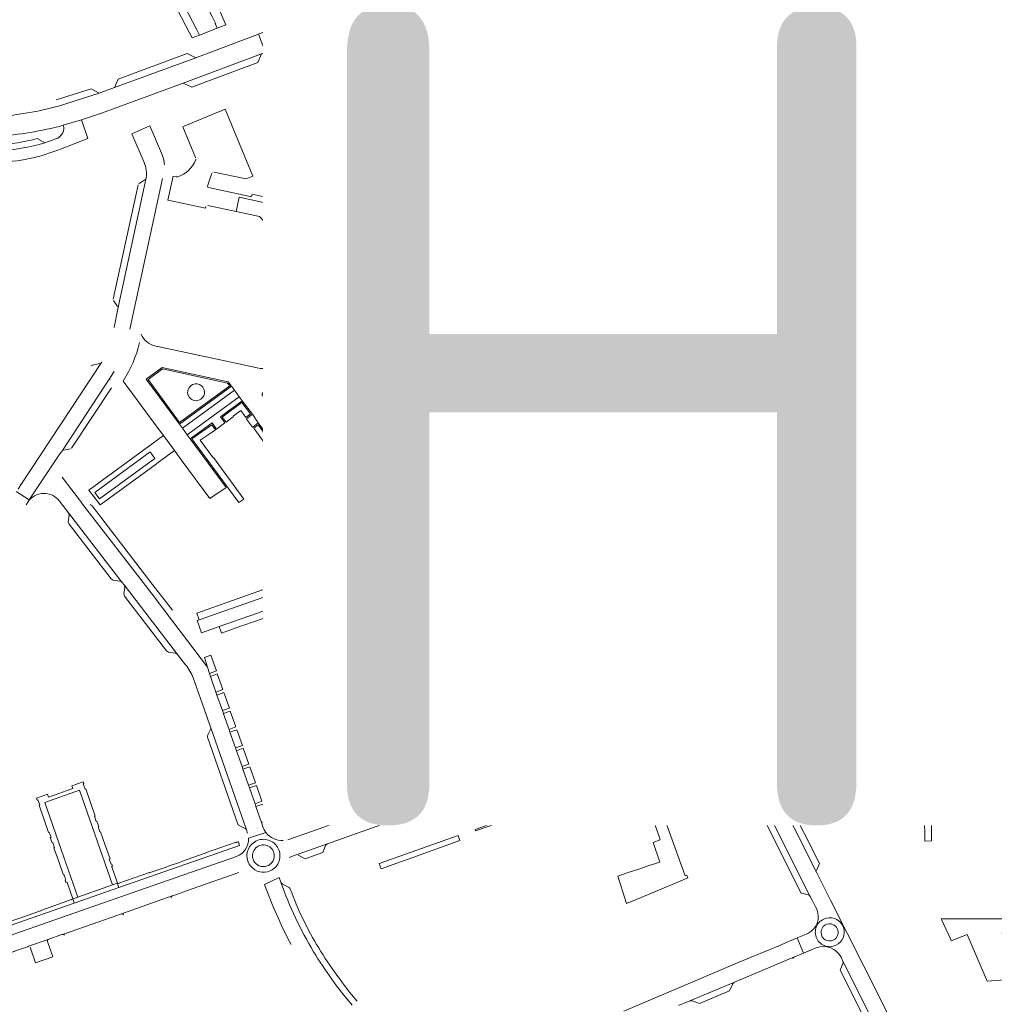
# Model space of a CAD drawing. Header units: metres. Extents: x 166325 to 190320, y 381923 to 404576.
# Tile 219 of 256: x 172874 to 173171, y 387250 to 387549. Entities that reach past the tile are written whole.
import ezdxf

# ---------------------------------------------------------------- set-up
doc = ezdxf.new("R2010")
doc.units = ezdxf.units.M
for name, color, linetype, lineweight in [('B-WE-VH-VERHARDING_ASFALT-GV', 8, 'Continuous', 18), ('B-WE-VH-VERHARDING_BETON-GV', 8, 'Continuous', 18), ('B-WE-VH-VERHARDING_BETONSTRAATSTEEN-GV', 8, 'Continuous', 18), ('B-WE-VH-VERHARDING_STRAATBAKSTEEN-GV', 8, 'Continuous', 18), ('X-XX-AL-TEKENBLAD-T50', 4, 'Continuous', 50)]:
    doc.layers.add(name, color=color, linetype=linetype, lineweight=lineweight)
doc.styles.add('NLCS-ISO-M500-T50', font='NLCS-ISO.ttf', dxfattribs={"height": 2.5})

msp = doc.modelspace()

# ---------------------------------------------------------------- linework, layer by layer
at = {"layer": 'B-WE-VH-VERHARDING_ASFALT-GV', "flags": 128}
for points in [[(173054.932, 387596.199), (173043.41, 387590.54), (173040.03, 387588.55), (173034.5, 387584.39), (173031.65, 387582.66), (173013.065, 387573.201), (173007.582, 387570.502), (172999.826, 387567.038), (172956.401, 387549.969), (172954.994, 387549.409), (172950.91, 387547.048), (172951.048, 387546.693), (172997.883, 387565.247)], [(172997.883, 387565.247), (172951.048, 387546.693), (172952.79, 387542.191), (172995.946, 387559.275)], [(172995.946, 387559.275), (172952.79, 387542.191), (172953.171, 387541.206), (172963.936, 387545.621), (173000.887, 387560.144)], [(173144.163, 387330.742), (173143.797, 387339.363), (173143.697, 387341.392), (173141.476, 387341.339), (173141.553, 387339.331), (173141.93, 387330.582)], [(173145.23, 387322.817), (173147.054, 387320.991)], [(173148.707, 387322.427), (173146.77, 387324.401)], [(173148.244, 387318.245), (173148.25, 387317.243)], [(173150.496, 387315.888), (173150.465, 387318.182), (173150.462, 387318.424)], [(173168.756, 387313.548), (173168.608, 387313.552), (173168.214, 387313.562), (173155.419, 387313.895), (173152.418, 387313.973)], [(173152.473, 387311.77), (173156.822, 387311.653), (173168.24, 387311.345), (173172.591, 387311.251)], [(173148.586, 387308.268), (173149.051, 387306.291)], [(173151.228, 387306.686), (173150.965, 387307.752), (173150.566, 387309.371), (173150.56, 387309.396)], [(173149.645, 387302.312), (173149.66, 387299.276), (173151.688, 387299.299), (173151.685, 387302.283), (173151.686, 387302.353), (173151.705, 387303.632)]]:
    msp.add_lwpolyline(points, dxfattribs=at)
msp.add_lwpolyline([(172953.8, 387492.636), (172940.833, 387495.408), (172939.911, 387491.07), (172947.012, 387489.543), (172950.993, 387485.139), (172956.619, 387471.568), (172961.697, 387473.658), (172959.032, 387480.049), (172958.19, 387482.074)], close=True, dxfattribs=at)
at = {"layer": 'B-WE-VH-VERHARDING_ASFALT-GV'}
for points in [[(173141.93, 387330.582, 0.1821583), (173145.23, 387322.817)], [(173145.057, 387326.99, -0.1082654), (173144.163, 387330.742)], [(173145.656, 387325.887, -0.0295682), (173145.057, 387326.99)], [(173146.77, 387324.401, -0.0430756), (173145.656, 387325.887)], [(173150.462, 387318.424, 0.1917104), (173148.707, 387322.427)], [(173147.054, 387320.991, -0.1938291), (173148.244, 387318.245)], [(173170.432, 387319.813, 0.1355709), (173170.289, 387315.154)], [(173170.816, 387320.795, 0.018662), (173170.432, 387319.813)], [(173148.25, 387317.243, 0.0853351), (173148.586, 387308.268)], [(173152.418, 387313.973, -0.411577), (173150.496, 387315.888)], [(173170.289, 387315.154, -0.415811), (173168.756, 387313.548)], [(173150.56, 387309.396, -0.4910202), (173152.473, 387311.77)], [(173151.705, 387303.632, 0.0600505), (173151.228, 387306.686)], [(173149.051, 387306.291, -0.050452), (173149.645, 387302.312)]]:
    msp.add_lwpolyline(points, format="xyb", dxfattribs=at)
at = {"layer": 'B-WE-VH-VERHARDING_BETON-GV'}
for points in [[(172887.162, 387517.334, -0.0520805), (172866.867, 387514.008)], [(172884.965, 387513.213, 0.3438975), (172887.334, 387516.747)]]:
    msp.add_lwpolyline(points, format="xyb", dxfattribs=at)
at = {"layer": 'B-WE-VH-VERHARDING_BETON-GV', "flags": 128}
for points in [[(172887.334, 387516.747), (172887.162, 387517.334)], [(172879.287, 387513.334), (172881.617, 387512.017), (172884.965, 387513.213)]]:
    msp.add_lwpolyline(points, dxfattribs=at)
at = {"layer": 'B-WE-VH-VERHARDING_BETONSTRAATSTEEN-GV', "flags": 128}
for points in [[(172951.048, 387546.693), (172950.91, 387547.048), (172950.302, 387546.699), (172949.456, 387546.213), (172946.653, 387545.127), (172948.819, 387539.533), (172953.171, 387541.206), (172952.79, 387542.191)], [(173112.912, 387469.764), (173112.168, 387469.443), (173115.902, 387459.312), (173120.047, 387460.867), (173116.329, 387470.926)], [(173104.171, 387463.434), (173099.716, 387461.785), (173103.135, 387452.528), (173107.657, 387454.295)], [(172888.81, 387399.298), (172889.014, 387398.535), (172888.735, 387396.556), (172888.955, 387395.823), (172901.753, 387379.122), (172902.429, 387378.761), (172904.391, 387378.474), (172905.072, 387378.097)], [(172905.704, 387377.329), (172905.931, 387376.534), (172905.673, 387374.586), (172905.852, 387373.883), (172918.634, 387357.196), (172919.289, 387356.795), (172921.275, 387356.515), (172921.957, 387356.148)], [(173033.41, 387375.713), (173024.034, 387372.25), (173028.407, 387360.405), (173037.765, 387363.89)], [(172952.623, 387375.065), (172950.602, 387374.386), (172951.912, 387370.664), (172953.927, 387371.348)], [(173077.436, 387288.076), (173077.14, 387288.907), (173076.639, 387288.7), (173062.985, 387326.693), (173059.805, 387325.61), (173062.364, 387318.54), (173068.691, 387300.623), (173069.032, 387299.658), (173066.911, 387298.808), (173068.891, 387292.885), (173065.69, 387291.815), (173062.49, 387290.744), (173059.289, 387289.674), (173056.088, 387288.603), (173058.822, 387280.307), (173061.975, 387281.623), (173065.128, 387282.939), (173068.281, 387284.255), (173071.434, 387285.571), (173074.587, 387286.887)], [(173024.827, 387324.046), (173021.628, 387322.918), (173023.304, 387318.255), (173026.508, 387319.372)]]:
    msp.add_lwpolyline(points, close=True, dxfattribs=at)
for points in [[(173103.78, 387464.46), (173104.171, 387463.434), (173107.657, 387454.295), (173112.325, 387456.119), (173111.88, 387457.294), (173106.363, 387472.152), (173106.085, 387472.835), (173102.33, 387471.438), (173094.08, 387468.53), (173068.299, 387458.751), (173057.202, 387454.541), (173058.363, 387451.367), (173098.511, 387466.72)], [(173106.363, 387472.152), (173111.88, 387457.294), (173111.956, 387457.712)], [(173112.168, 387469.443), (173110.747, 387473.301), (173110.735, 387473.334), (173106.974, 387471.918), (173106.932, 387471.918)], [(173112.157, 387457.863), (173115.902, 387459.312), (173112.168, 387469.443)], [(172886.205, 387417.211), (172876.845, 387403.218), (172876.398, 387402.55)], [(172920.872, 387365.793), (172913.933, 387374.882), (172892.779, 387402.31), (172892.72, 387402.387), (172886.82, 387410.124)], [(172886.047, 387402.869), (172886.071, 387402.838), (172888.81, 387399.298), (172905.072, 387378.097), (172905.704, 387377.329), (172921.957, 387356.148), (172924.451, 387353.013)], [(172892.779, 387402.31), (172913.933, 387374.882), (172920.872, 387365.793), (172920.638, 387366.217), (172920.629, 387366.239)], [(172920.442, 387369.665), (172914.33, 387377.557), (172896.028, 387401.366)], [(172943.663, 387300.113), (172948.947, 387301.878), (172948.45, 387302.743), (172947.989, 387303.632), (172947.622, 387304.981), (172945.906, 387309.79), (172945.639, 387310.637), (172943.927, 387315.462), (172943.64, 387316.327), (172941.952, 387321.141), (172941.679, 387321.997), (172939.976, 387326.767), (172939.666, 387327.661), (172937.99, 387332.453), (172937.705, 387333.305), (172936.016, 387338.08), (172935.993, 387338.146), (172935.688, 387339.024), (172934.009, 387343.759), (172933.701, 387344.684), (172932.046, 387349.396), (172931.704, 387350.354), (172931.119, 387352.235), (172920.872, 387365.793)], [(172926.791, 387348.985), (172927.293, 387347.552), (172930.223, 387339.264), (172931.892, 387334.545), (172932.072, 387334.035), (172942.981, 387302.675), (172943.353, 387301.66)], [(173088.71, 387347.371), (173086.663, 387346.881), (173086.443, 387346.828)], [(172932.072, 387334.035), (172932.107, 387333.643), (172932.004, 387333.271), (172931.225, 387331.679), (172931.134, 387331.273), (172931.167, 387330.918), (172940.407, 387304.462), (172940.441, 387304.364)], [(172940.765, 387303.977), (172940.942, 387303.889), (172942.773, 387302.983), (172942.981, 387302.675), (172932.072, 387334.035)], [(172943.432, 387293.149), (172943.862, 387292.263)], [(172956.005, 387285.179), (172953.998, 387286.178)], [(173193.774, 387248.523), (173193.749, 387248.65), (173193.725, 387248.777), (173192.839, 387253.872), (173192.573, 387255.401), (173192.204, 387257.521), (173189.416, 387273.265), (173193.992, 387274.075), (173193.72, 387275.59), (173189.005, 387275.589), (173160.586, 387275.581), (173154.671, 387275.58), (173154.859, 387275.163), (173156.051, 387272.516), (173157.523, 387269.249), (173157.659, 387268.917), (173162.598, 387270.853), (173168.675, 387256.613), (173173.98, 387257.02), (173175.91, 387257.02), (173173.169, 387271.32)], [(173109.923, 387264.017), (173097.465, 387258.707)], [(173091.714, 387256.305), (173078.069, 387250.559)], [(173078.826, 387250.598), (173081.051, 387249.765), (173090.158, 387253.623), (173091.152, 387255.755)]]:
    msp.add_lwpolyline(points, dxfattribs=at)
at = {"layer": 'B-WE-VH-VERHARDING_BETONSTRAATSTEEN-GV'}
for points in [[(173106.932, 387471.918, -0.417867), (173106.363, 387472.152)], [(172876.398, 387402.55, -0.5125083), (172886.047, 387402.869)], [(172896.028, 387401.366, 0.1556668), (172895.348, 387401.767)], [(172924.451, 387353.013, -0.0725056), (172926.791, 387348.985)], [(173086.443, 387346.828, 0.1748222), (173082.257, 387343.988)], [(173094.363, 387346.509, 0.1454935), (173088.71, 387347.371)], [(173082.257, 387343.988, 0.4370229), (173084.367, 387339.017)], [(173083.845, 387343.419, -0.0827523), (173086.398, 387345.017)], [(173093.556, 387344.959, -0.3696211), (173094.85, 387341.66)], [(173089.509, 387339.438, -0.1841438), (173084.249, 387341.22)], [(173094.85, 387341.66, -0.2413501), (173089.509, 387339.438)], [(173090.74, 387337.821, 0.2091229), (173096.287, 387340.652)], [(172940.441, 387304.364, 0.1514654), (172940.765, 387303.977)], [(172945.178, 387293.361, -1.0996718), (172951.379, 387295.649)], [(172951.379, 387295.649, -0.9060044), (172945.178, 387293.361)], [(172949.459, 387289.936, 0.4172164), (172953.028, 387296.103)], [(172943.862, 387292.263, 0.3364383), (172949.459, 387289.936)], [(172953.998, 387286.178, -0.1470392), (172953.482, 387286.727)], [(172953.482, 387286.727, 0.0514548), (172963.475, 387265.561)], [(172956.346, 387284.717, 0.1722953), (172956.005, 387285.179)], [(172965.022, 387266.705, -0.0489624), (172956.346, 387284.717)], [(173122.56, 387267.517, 0.9009379), (173119.733, 387275.803)], [(173118.151, 387270.738, -0.2593423), (173118.713, 387273.206)], [(172963.475, 387265.561, 0.0404899), (172975.161, 387249.331)], [(172976.694, 387250.474, -0.03626), (172965.022, 387266.705)], [(173109.422, 387263.514, -0.1733787), (173109.923, 387264.017)], [(173091.152, 387255.755, -0.1680049), (173091.714, 387256.305)], [(173078.069, 387250.559, -0.173195), (173078.826, 387250.598)]]:
    msp.add_lwpolyline(points, format="xyb", dxfattribs=at)
at = {"layer": 'B-WE-VH-VERHARDING_STRAATBAKSTEEN-GV', "flags": 128}
for points in [[(172882.817, 387646.384), (172932.551, 387550.502), (172933.61, 387548.46), (172933.44, 387548.37), (172934.115, 387546.936), (172936.767, 387547.96), (172935.117, 387551.722), (172926.218, 387570.875), (172923.762, 387575.263), (172922.186, 387578.08), (172918.467, 387584.724), (172917.325, 387586.764), (172916.594, 387588.163), (172891.154, 387636.836), (172891.403, 387636.937), (172884.912, 387649.761), (172884.513, 387649.51), (172882.5, 387653.552), (172880.079, 387659.742)], [(172887.411, 387624.362), (172895.44, 387608.92), (172927.859, 387546.36), (172928.652, 387544.785), (172934.115, 387546.936), (172933.44, 387548.37), (172933.61, 387548.46), (172932.551, 387550.502), (172882.817, 387646.384)], [(172891.299, 387611.643), (172891.79, 387610.62), (172908.09, 387579.27), (172910.219, 387575.189), (172918.247, 387559.798), (172925.797, 387545.324), (172926.462, 387543.993), (172928.652, 387544.785), (172927.859, 387546.36), (172895.44, 387608.92)], [(173109.072, 387530.686), (173107.488, 387535.48), (173106.807, 387537.543), (173099.67, 387572.02), (173098.27, 387579.81), (173093.05, 387580.99), (173096.07, 387565.299), (173098.123, 387554.634), (173099.971, 387545.036)], [(173034.157, 387495.68), (173032.479, 387500.438), (173019.532, 387537.089), (173012.306, 387557.449), (173007.599, 387555.848), (173030.175, 387492.132), (173035.013, 387478.804), (173036.873, 387477.977)], [(172887.162, 387517.334), (172892.712, 387519.014), (172898.837, 387521.013), (172923.703, 387530.143), (172947.634, 387539.1), (172948.819, 387539.533), (172946.653, 387545.127), (172927.558, 387537.91), (172902.798, 387528.853), (172898.161, 387527.154), (172885.702, 387523.14)], [(173099.464, 387541.083), (173095.824, 387533.911), (173096.889, 387527.737), (173097.402, 387527.512), (173107.923, 387522.862), (173110.808, 387521.587), (173128.073, 387513.958), (173129.124, 387513.493), (173132.033, 387512.207), (173154.36, 387502.34)], [(173019.532, 387537.089), (173032.479, 387500.438)], [(173032.545, 387501.218), (173033.658, 387503.116), (173022.113, 387535.746), (173020.06, 387536.53)], [(173124.924, 387528.466), (173113.021, 387533.847), (173111.797, 387530.634)], [(173140.208, 387516.273), (173140.15, 387516.142), (173133.832, 387518.899), (173133.957, 387519.175), (173110.411, 387529.702)], [(173110.411, 387529.702), (173133.957, 387519.175), (173135.913, 387523.498), (173135.444, 387523.71), (173124.924, 387528.466)], [(172898.161, 387527.154), (172895.679, 387528.423), (172885.085, 387525.033)], [(172885.702, 387523.14), (172898.161, 387527.154)], [(172936.521, 387522.188), (172923.568, 387516.873), (172923.575, 387516.856), (172927.496, 387507.505), (172927.533, 387507.417)], [(172933.081, 387503.089), (172942.946, 387500.978), (172944.924, 387501.796), (172936.521, 387522.188)], [(172894.694, 387513.335), (172892.712, 387519.014), (172887.162, 387517.334), (172887.334, 387516.747)], [(172913.56, 387517.117), (172908.086, 387514.714), (172911.866, 387505.985)], [(172917.383, 387508.133), (172913.56, 387517.117)], [(173161.447, 387506.807), (173156.724, 387508.479), (173152.804, 387510.291), (173140.208, 387516.273)], [(173211.19, 387514.93), (173202.524, 387514.151), (173165.329, 387511.548)], [(172881.617, 387512.017), (172879.287, 387513.334)], [(172884.965, 387513.213), (172881.617, 387512.017)], [(172886.37, 387510.092), (172894.694, 387513.335)], [(173162.999, 387509.796), (173161.999, 387507.062), (173160.697, 387493.492), (173172.19, 387401.15), (173177.012, 387401.725), (173174.728, 387420.217), (173166.101, 387488.759)], [(173160.697, 387493.492), (173161.999, 387507.062)], [(172921.638, 387501.617), (172920.65, 387501.807), (172919.04, 387494.541), (172919.16, 387494.519), (172930.545, 387492.048), (172930.664, 387492.614)], [(172931.125, 387498.825), (172932.381, 387502.427), (172932.549, 387502.807)], [(172909.98, 387499.166), (172902.439, 387464.35)], [(172912.458, 387501.308), (172903.866, 387461.405), (172902.7, 387455.765)], [(172903.866, 387461.405), (172912.458, 387501.308)], [(172907.483, 387455.198), (172917.407, 387501.158)], [(172912.028, 387500.683), (172910.198, 387499.485)], [(173157.685, 387499.948), (173159.31, 387497.97), (173160.22, 387496.129)], [(173167.331, 387496.33), (173169.119, 387500.041)], [(172931.205, 387492.941), (172939.911, 387491.07), (172940.833, 387495.408), (172953.8, 387492.636), (172953.012, 387494.509), (172944.732, 387496.296), (172944.674, 387495.972)], [(172944.177, 387495.627), (172931.459, 387498.34)], [(173034.157, 387495.68), (173045.691, 387463.937)], [(173037.593, 387476.073), (173036.65, 387474.247), (173042.543, 387458.161), (173044.819, 387454.157), (173049.732, 387455.936), (173047.248, 387459.626), (173045.691, 387463.937), (173034.157, 387495.68)], [(173037.41, 387477.425), (173037.623, 387476.848)], [(172902.507, 387463.964), (172903.727, 387462.15)], [(172946.281, 387443.404), (172942.107, 387444.328), (172915.965, 387449.936), (172915.888, 387449.953), (172915.037, 387450.147)], [(172898.899, 387445.23), (172898.802, 387445.083), (172874.097, 387407.473), (172873.998, 387407.322), (172873.419, 387406.497)], [(172874.097, 387407.473), (172898.802, 387445.083)], [(172898.297, 387444.762), (172896.089, 387444.271)], [(172872.905, 387405.807), (172876.845, 387403.218), (172886.205, 387417.211), (172886.735, 387417.986), (172901.565, 387440.565), (172902.734, 387442.345)], [(172905.456, 387439.424), (172908.387, 387435.398), (172914.91, 387426.613), (172917.698, 387422.81), (172921.072, 387418.206), (172923.442, 387414.973), (172931.841, 387403.684), (172936.853, 387406.935), (172925.881, 387421.839), (172924.971, 387423.07), (172923.485, 387425.06), (172922.603, 387426.265), (172912.493, 387439.964), (172917.368, 387443.518), (172937.481, 387439.197), (172938.475, 387437.823)], [(172947.944, 387435.857), (172951.714, 387438.461), (172952.636, 387439.035), (172949.671, 387443.593)], [(173061.898, 387410.246), (173050.351, 387441.777)], [(173055.042, 387443.559), (173066.674, 387411.819)], [(173057.754, 387441.855), (173057.625, 387442.211), (173055.58, 387442.997)], [(173066.7, 387412.486), (173067.683, 387414.367), (173067.793, 387414.578), (173057.754, 387441.855)], [(172901.565, 387440.565), (172886.735, 387417.986)], [(173050.268, 387440.981), (173049.252, 387439.05), (173057.563, 387416.281), (173059.329, 387411.444), (173061.601, 387410.556)], [(172889.725, 387418.958), (172901.851, 387437.297)], [(172938.475, 387437.823), (172939.371, 387436.594), (172940.809, 387434.584), (172941.719, 387433.419), (172944.826, 387429.333), (172946.61, 387426.686), (172950.83, 387420.912), (172952.583, 387418.616), (172956.495, 387413.253), (172961.355, 387416.748), (172960.483, 387417.998), (172949.496, 387432.898), (172949.472, 387432.931), (172947.822, 387435.243)], [(172887.389, 387418.38), (172889.399, 387418.738)], [(172875.892, 387401.721), (172876.398, 387402.55), (172876.845, 387403.218), (172872.905, 387405.807)], [(173071.091, 387399.769), (173070.107, 387402.451), (173065.431, 387400.719), (173065.624, 387400.201), (173083.906, 387350.73)], [(173083.906, 387350.73), (173065.624, 387400.201)], [(173071.091, 387399.769), (173087.223, 387356.262), (173088.509, 387352.732)], [(173065.566, 387399.425), (173064.462, 387397.481), (173067.057, 387390.483), (173081.328, 387352.005), (173083.466, 387351.237)], [(173073.729, 387398.484), (173071.602, 387399.262)], [(173088.604, 387353.454), (173089.662, 387355.429), (173088.982, 387357.324), (173073.729, 387398.484)], [(172980.592, 387382.705), (172980.474, 387383.057), (172979.942, 387384.64), (172979.121, 387384.328), (172967.952, 387380.413), (172963.62, 387378.937), (172952.891, 387375.155), (172952.623, 387375.065), (172953.927, 387371.348), (172954.209, 387371.438), (172959.79, 387373.442), (172970.923, 387377.341), (172972.731, 387377.966), (172972.755, 387377.987)], [(173115.323, 387385.958), (173109.742, 387383.857), (173109.954, 387383.279), (173111.755, 387378.377), (173112.719, 387375.763), (173113.683, 387373.151), (173114.131, 387371.936), (173117.431, 387363.059), (173118.598, 387360.003), (173118.821, 387352.379), (173123.113, 387352.412), (173122.935, 387358.074)], [(173121.945, 387363.955), (173116.191, 387385.262)], [(173123.21, 387379.237), (173121.346, 387386.167), (173116.82, 387384.937)], [(172979.029, 387374.928), (172979.543, 387373.445), (172983.868, 387361.133), (172987.694, 387362.543), (172986.286, 387366.571), (172980.592, 387382.705)], [(173122.635, 387365.171), (173126.767, 387366.249), (173126.366, 387367.924), (173126.056, 387368.88), (173125.18, 387371.915), (173123.21, 387379.237)], [(172994.39, 387337.312), (172993.579, 387339.467), (172993.425, 387346.337), (172993.125, 387347.126), (172992.453, 387349.013), (172990.731, 387353.824), (172990.102, 387355.687), (172988.408, 387360.5), (172988.229, 387361.013), (172987.694, 387362.543), (172983.868, 387361.133), (172989.328, 387345.59), (172989.406, 387345.355), (172989.593, 387338.768), (172996.462, 387319.363)], [(173097.956, 387341.68), (173097.858, 387348.823), (173094.484, 387348.777)], [(173139.753, 387349.414), (173138.783, 387349.409), (173134.966, 387349.334), (173124.347, 387349.165), (173117.78, 387349.092), (173117.54, 387349.088), (173103.294, 387348.899), (173097.858, 387348.823), (173097.956, 387341.68)], [(173103.294, 387348.899), (173117.54, 387349.088)], [(173106.94, 387350.957), (173105.676, 387350.939), (173103.995, 387349.213)], [(173105.932, 387343.494), (173110.126, 387343.481), (173139.783, 387343.92), (173139.753, 387349.414)], [(173116.823, 387349.356), (173115.22, 387351.074), (173106.94, 387350.957)], [(173171.584, 387349.846), (173169.871, 387349.833), (173169.919, 387344.333), (173171.612, 387344.362), (173187.293, 387344.544), (173188.985, 387344.557), (173188.96, 387350.074)], [(173089.083, 387345.718), (173088.899, 387345.67), (173086.398, 387345.017)], [(173081.351, 387343.979), (173079.757, 387343.417), (173081.088, 387338.604)], [(172996.685, 387318.426), (173000.482, 387319.778), (173000.261, 387320.359), (172994.39, 387337.312)], [(173080.138, 387338.264), (173028.857, 387320.21)], [(173087.861, 387335.949), (173088.824, 387333.946), (173114.757, 387282.382), (173115.405, 387281.1), (173116.223, 387279.482), (173116.721, 387278.496)], [(173114.757, 387282.382), (173088.824, 387333.946)], [(173088.86, 387333.273), (173087.994, 387331.154), (173112.01, 387283.421), (173112.212, 387283.368), (173114.15, 387282.857)], [(173152.492, 387205.11), (173155.989, 387197.69), (173158.132, 387192.864), (173170.087, 387162.993), (173174.734, 387164.818), (173164.591, 387190.145), (173161.982, 387196.7), (173155.277, 387210.905), (173151.47, 387219.058), (173139.606, 387244.084), (173136.108, 387251.132), (173120.921, 387281.242), (173116.707, 387289.604), (173096.134, 387330.485), (173095.311, 387332.303)], [(173096.134, 387330.485), (173116.707, 387289.604)], [(173116.681, 387290.311), (173117.537, 387292.447), (173098.91, 387329.448), (173096.764, 387329.987)], [(172956.004, 387294.292), (172958.155, 387295.056), (172967.697, 387298.446), (172981.064, 387303.213), (172986.431, 387305.127), (172986.593, 387305.185), (173002.031, 387310.73), (173007.746, 387312.728), (173023.139, 387318.197), (173023.304, 387318.255), (173021.628, 387322.918), (173006.987, 387317.755)], [(173000.662, 387320.499), (173000.261, 387320.359), (173000.482, 387319.778), (172996.685, 387318.426)], [(173023.139, 387318.197), (173007.746, 387312.728)], [(173008.307, 387312.454), (173009.992, 387307.727), (173024.508, 387312.862), (173022.852, 387317.565)], [(172993.406, 387312.987), (172955.634, 387299.629)], [(173002.031, 387310.73), (172986.593, 387305.185)], [(172948.947, 387301.878), (172943.663, 387300.113)], [(172967.697, 387298.446), (172958.155, 387295.056)], [(172958.77, 387295.019), (172960.916, 387293.878), (172966.236, 387295.76), (172967.104, 387297.923)], [(172939.992, 387294.624), (172905.524, 387282.586), (172892.731, 387278.155), (172832.369, 387257.053), (172838.238, 387253.73), (172850.449, 387257.925), (172856.154, 387259.979), (172860.953, 387261.706), (172861.252, 387261.814), (172872.215, 387265.659), (172872.392, 387265.721), (172876.275, 387267.093), (172876.648, 387267.225), (172882.643, 387269.302), (172882.793, 387269.356), (172886.78, 387270.788), (172886.984, 387270.861), (172898.048, 387274.712), (172904.968, 387277.143), (172920.4, 387282.593), (172920.539, 387282.641), (172926.123, 387284.586), (172940.708, 387289.666)], [(172953.482, 387286.727), (172952.963, 387288.223), (172948.534, 387286.085)], [(172948.534, 387286.085), (172952.963, 387288.223)], [(172920.4, 387282.593), (172904.968, 387277.143)], [(173120.921, 387281.242), (173136.108, 387251.132)], [(172898.048, 387274.712), (172886.984, 387270.861)], [(173114.024, 387271.098), (173112.797, 387270.587), (173110.786, 387269.749), (173112.724, 387265.167), (173115.375, 387266.256), (173116.709, 387266.804)], [(172882.643, 387269.302), (172876.648, 387267.225)], [(172877.096, 387266.981), (172878.788, 387262.174), (172884.07, 387263.981), (172882.383, 387268.718)], [(173074.633, 387249.137), (173078.069, 387250.559), (173091.714, 387256.305), (173097.465, 387258.707), (173109.923, 387264.017), (173112.724, 387265.167), (173110.786, 387269.749), (173105.169, 387267.409), (173102.199, 387266.173), (173099.485, 387265.028), (173097.924, 387264.369), (173091.905, 387261.829), (173057.916, 387247.483)], [(173124.723, 387261.939), (173123.87, 387259.9), (173134.277, 387239.108), (173142.026, 387222.595), (173144.156, 387222.04)], [(173124.132, 387263.875), (173124.697, 387262.722), (173136.062, 387240.014), (173144.756, 387221.533), (173145.634, 387219.626)], [(173144.756, 387221.533), (173136.062, 387240.014), (173124.697, 387262.722)]]:
    msp.add_lwpolyline(points, dxfattribs=at)
for points in [[(173000.887, 387560.144), (172963.936, 387545.621), (172964.728, 387543.762), (173001.478, 387558.413)], [(172927.558, 387537.91), (172924.977, 387539.153), (172903.973, 387531.399), (172902.798, 387528.853)], [(172947.634, 387539.1), (172923.703, 387530.143), (172926.394, 387528.957), (172946.463, 387536.478)], [(173142.659, 387520.448), (173142.157, 387520.675), (173140.208, 387516.273), (173152.804, 387510.291), (173154.504, 387515.094), (173153.676, 387515.468)], [(173068.299, 387458.751), (173068.25, 387458.892), (173067.385, 387459.757), (173056.753, 387455.769), (173057.202, 387454.541)], [(173049.732, 387455.936), (173044.819, 387454.157), (173045.661, 387452.675), (173046.066, 387451.759), (173049.639, 387443.671), (173050.231, 387442.096), (173055.005, 387443.66), (173054.342, 387445.443), (173054.066, 387446.06), (173050.73, 387453.509), (173050.362, 387454.331), (173049.847, 387455.765)], [(172937.891, 387437.918), (172937.234, 387438.802), (172917.448, 387443.086), (172913.025, 387439.867), (172922.639, 387426.791)], [(173055.042, 387443.559), (173055.005, 387443.66), (173050.231, 387442.096), (173050.351, 387441.777), (173061.898, 387410.246), (173062.942, 387407.432), (173067.665, 387409.098), (173066.674, 387411.819)], [(172939.371, 387436.594), (172938.475, 387437.823), (172922.603, 387426.265), (172923.485, 387425.06)], [(172940.809, 387434.584), (172939.371, 387436.594), (172923.485, 387425.06), (172924.971, 387423.07)], [(172941.719, 387433.419), (172940.809, 387434.584), (172924.971, 387423.07), (172925.881, 387421.839), (172932.52, 387426.664), (172933.871, 387424.798), (172936.461, 387426.69), (172935.112, 387428.557)], [(172941.339, 387430.401), (172942.864, 387428.314), (172944.252, 387429.415), (172941.641, 387432.829), (172935.651, 387428.43), (172936.787, 387426.928), (172939.052, 387428.582), (172938.981, 387428.679)], [(172944.826, 387429.333), (172943.106, 387427.983), (172943.162, 387427.906), (172943.065, 387427.835), (172944.834, 387425.412), (172944.931, 387425.483), (172944.99, 387425.402), (172946.61, 387426.686)], [(172931.309, 387423.076), (172931.38, 387422.979), (172933.552, 387424.565), (172932.442, 387426.117), (172926.412, 387421.761), (172940.713, 387402.409), (172942.163, 387403.468), (172932.923, 387416.119), (172932.826, 387416.048), (172928.951, 387421.354)], [(172945.203, 387425.11), (172948.955, 387419.974), (172950.291, 387420.937), (172946.537, 387426.097)], [(172917.698, 387422.81), (172912.032, 387418.617), (172896.529, 387407.329), (172894.96, 387406.191), (172898.422, 387401.691), (172900.532, 387403.181), (172915.194, 387413.919), (172916.544, 387414.904), (172917.328, 387415.476), (172921.072, 387418.206)], [(172950.83, 387420.912), (172949.174, 387419.674), (172950.852, 387417.377), (172952.583, 387418.616)], [(173076.215, 387422.697), (173073.583, 387421.751), (173076.508, 387413.72), (173079.113, 387414.7)], [(172913.645, 387417.822), (172896.772, 387405.503), (172898.213, 387403.544), (172915.099, 387415.866)], [(172915.099, 387415.866), (172898.213, 387403.544), (172896.772, 387405.503), (172913.645, 387417.822)], [(172951.083, 387417.059), (172956.668, 387409.413), (172957.962, 387410.586), (172952.492, 387418.061)], [(173068.198, 387407.633), (173067.665, 387409.098), (173062.942, 387407.432), (173063.498, 387405.932), (173064.882, 387402.202), (173065.431, 387400.719), (173070.107, 387402.451), (173069.569, 387403.918)], [(173050.299, 387404.97), (173048.048, 387404.156), (173051.442, 387394.533), (173053.716, 387395.377)], [(172979.121, 387384.328), (172978.386, 387386.461), (172967.297, 387382.556), (172967.952, 387380.413)], [(172980.592, 387382.705), (172986.286, 387366.571), (172988.405, 387367.305), (172982.683, 387383.48)], [(172963.62, 387378.937), (172962.906, 387380.969), (172952.157, 387377.202), (172952.891, 387375.155)], [(172950.311, 387374.288), (172949.579, 387376.422), (172927.882, 387368.745), (172928.628, 387366.658)], [(172965.348, 387373.028), (172970.3, 387374.759), (172971.71, 387375.204), (172970.923, 387377.341), (172959.79, 387373.442), (172954.209, 387371.438), (172954.91, 387369.426), (172955.707, 387369.7), (172963.433, 387372.359)], [(172950.602, 387374.386), (172950.311, 387374.288), (172928.628, 387366.658), (172928.01, 387366.447), (172929.273, 387362.757), (172934.674, 387364.626), (172946.033, 387368.601), (172951.635, 387370.589), (172951.912, 387370.664)], [(172979.543, 387373.445), (172977.5, 387372.75), (172987.246, 387344.839), (172989.328, 387345.59), (172983.868, 387361.133)], [(172951.03, 387368.09), (172952.34, 387368.541), (172951.635, 387370.589), (172946.033, 387368.601), (172934.674, 387364.626), (172935.361, 387362.65), (172941.544, 387364.821), (172942.164, 387365.039)], [(172988.408, 387360.5), (172990.102, 387355.687), (172992.165, 387356.464), (172990.478, 387361.255)], [(172932.122, 387355.914), (172930.256, 387355.152), (172931.119, 387352.235), (172931.704, 387350.354), (172933.866, 387351.093)], [(172990.731, 387353.824), (172992.453, 387349.013), (172994.573, 387349.745), (172992.795, 387354.597)], [(172932.046, 387349.396), (172933.701, 387344.684), (172935.834, 387345.422), (172934.097, 387350.217)], [(173145.103, 387349.493), (173143.432, 387349.483), (173141.411, 387349.431), (173139.753, 387349.414), (173139.783, 387343.92), (173141.467, 387343.952), (173143.473, 387343.98), (173145.155, 387344.008)], [(173169.871, 387349.833), (173157.731, 387349.665), (173145.827, 387349.497), (173145.103, 387349.493), (173145.155, 387344.008), (173169.919, 387344.333)], [(172993.125, 387347.126), (172993.425, 387346.337), (172994.922, 387342.392), (172996.857, 387342.989), (172995.215, 387347.857)], [(172934.009, 387343.759), (172935.688, 387339.024), (172937.842, 387339.742), (172936.086, 387344.568)], [(173080.138, 387338.264), (173081.088, 387338.604), (173079.757, 387343.417), (173024.827, 387324.046), (173026.508, 387319.372), (173028.85, 387320.189), (173028.857, 387320.21)], [(172935.993, 387338.146), (172936.016, 387338.08), (172937.705, 387333.305), (172939.815, 387334.067), (172938.076, 387338.882)], [(172994.39, 387337.312), (173000.261, 387320.359), (173000.662, 387320.499), (173002.342, 387321.084), (172996.376, 387338.079)], [(172937.99, 387332.453), (172939.666, 387327.661), (172941.788, 387328.383), (172940.07, 387333.205)], [(172939.976, 387326.767), (172941.679, 387321.997), (172943.775, 387322.717), (172942.042, 387327.547)], [(172941.952, 387321.141), (172943.64, 387316.327), (172945.738, 387317.055), (172944.042, 387321.873)], [(172892.106, 387314.735), (172902.15, 387285.895), (172903.677, 387286.422), (172901.95, 387291.4), (172901.899, 387291.546), (172902.202, 387291.651), (172901.989, 387292.265), (172901.781, 387292.193), (172901.23, 387293.78), (172901.438, 387293.852), (172900.003, 387297.99), (172898.568, 387302.129), (172898.36, 387302.056), (172897.809, 387303.644), (172898.017, 387303.716), (172897.742, 387304.509), (172897.467, 387305.303), (172897.259, 387305.231), (172896.708, 387306.818), (172896.916, 387306.89), (172895.479, 387311.033), (172894.042, 387315.176), (172893.825, 387315.101), (172893.23, 387316.685), (172893.437, 387316.757), (172893.243, 387317.314), (172889.854, 387316.129), (172890.151, 387315.279), (172888.084, 387314.556), (172884.761, 387313.394), (172882.703, 387312.674), (172882.408, 387313.518), (172879.069, 387312.353), (172879.267, 387311.787), (172879.474, 387311.859), (172880.028, 387310.273), (172879.82, 387310.2), (172881.264, 387306.06), (172882.709, 387301.92), (172882.917, 387301.992), (172883.47, 387300.406), (172883.262, 387300.334), (172883.536, 387299.55), (172883.809, 387298.766), (172884.017, 387298.839), (172884.57, 387297.252), (172884.362, 387297.18), (172885.807, 387293.04), (172887.251, 387288.899), (172887.459, 387288.972), (172888.012, 387287.386), (172887.805, 387287.313), (172888.019, 387286.699), (172888.321, 387286.805), (172888.384, 387286.624), (172890.104, 387281.693), (172891.601, 387282.22), (172887.358, 387294.384), (172881.553, 387311.027)], [(172943.927, 387315.462), (172945.639, 387310.637), (172947.727, 387311.384), (172946.015, 387316.22)], [(172945.906, 387309.79), (172947.622, 387304.981), (172949.673, 387305.708), (172947.973, 387310.539)], [(173022.087, 387305.68), (173026.891, 387307.393), (173032.073, 387309.241), (173031.936, 387309.627), (173012.669, 387302.794), (173012.818, 387302.375), (173017.284, 387303.967)], [(173003.271, 387297.708), (173008.04, 387299.409), (173007.486, 387300.948), (172983.453, 387292.433), (172984.023, 387290.842), (172988.86, 387292.568), (172993.663, 387294.281), (172998.467, 387295.995)], [(172940.535, 387299.069), (172940.331, 387298.998), (172939.935, 387298.859), (172939.898, 387298.963), (172930.514, 387295.685), (172930.55, 387295.581), (172930.154, 387295.443), (172923.523, 387293.127), (172922.56, 387292.79), (172919.474, 387291.713), (172918.511, 387291.375), (172913.935, 387289.776), (172913.539, 387289.637), (172913.502, 387289.741), (172904.12, 387286.455), (172904.156, 387286.351), (172903.75, 387286.209), (172904.126, 387285.133), (172940.917, 387297.975)], [(172904.126, 387285.133), (172903.75, 387286.209), (172903.677, 387286.422), (172902.15, 387285.895), (172891.601, 387282.22), (172890.104, 387281.693), (172890.182, 387281.47), (172890.557, 387280.396)], [(172890.557, 387280.396), (172890.182, 387281.47), (172889.776, 387281.329), (172889.74, 387281.433), (172880.367, 387278.161), (172880.404, 387278.058), (172879.998, 387277.916), (172873.626, 387275.693), (172872.128, 387275.209), (172867.091, 387273.444), (172862.336, 387271.778), (172862.054, 387271.679), (172857.645, 387270.135), (172857.017, 387269.915), (172852.912, 387268.477), (172848.165, 387266.813), (172843.455, 387265.164), (172838.7, 387263.55), (172831.833, 387261.092), (172832.223, 387260.035)]]:
    msp.add_lwpolyline(points, close=True, dxfattribs=at)
at = {"layer": 'B-WE-VH-VERHARDING_STRAATBAKSTEEN-GV'}
for points in [[(173110.411, 387529.702, -0.3173632), (173109.072, 387530.686)], [(173111.797, 387530.634, -0.3168348), (173110.411, 387529.702)], [(172865.487, 387519.927, 0.0544671), (172885.702, 387523.14)], [(172879.287, 387513.334, -0.0588808), (172867.179, 387511.399)], [(172881.617, 387512.017, -0.0614135), (172867.256, 387509.486)], [(172866.888, 387505.998, 0.0895074), (172886.37, 387510.092)], [(172918.009, 387505.322, 0.0773123), (172917.383, 387508.133)], [(172911.866, 387505.985, -0.1324154), (172912.458, 387501.308)], [(172927.53, 387506.654, -0.2034298), (172922.083, 387501.624)], [(172927.608, 387507.054, -0.1049108), (172927.53, 387506.654)], [(172922.083, 387501.624, -0.1727105), (172921.638, 387501.617)], [(173154.36, 387502.34, -0.0516965), (173156.675, 387500.764)], [(173169.119, 387500.041, -0.0576405), (173170.481, 387502.743)], [(172912.458, 387501.308, -0.1961916), (172912.028, 387500.683)], [(172931.459, 387498.34, -0.3887685), (172931.125, 387498.825)], [(173032.479, 387500.438, -0.2038047), (173032.545, 387501.218)], [(172944.674, 387495.972, -0.4452529), (172944.177, 387495.627)], [(172915.037, 387450.147, -0.2363468), (172910.962, 387453.654)], [(172910.445, 387451.114, -0.0845155), (172905.456, 387439.424)], [(172896.089, 387444.271, 0.1675916), (172895.761, 387444.044)], [(172949.671, 387443.593, -0.1430836), (172946.281, 387443.404)], [(173050.351, 387441.777, -0.1663336), (173050.268, 387440.981)], [(173055.58, 387442.997, -0.2057415), (173055.042, 387443.559)], [(172901.421, 387439.804, -0.1932551), (172901.565, 387440.565)], [(172926.117, 387438.042, -1.0122209), (172929.139, 387433.901)], [(172929.139, 387433.901, -0.9889869), (172926.117, 387438.042)], [(172947.822, 387435.243, -0.3723649), (172947.944, 387435.857)], [(173066.674, 387411.819, -0.1889427), (173066.7, 387412.486)], [(173061.601, 387410.556, -0.146868), (173061.898, 387410.246)], [(172874.16, 387408.048, -0.1842805), (172874.097, 387407.473)], [(173065.624, 387400.201, -0.1638393), (173065.566, 387399.425)], [(173071.602, 387399.262, -0.2084707), (173071.091, 387399.769)], [(173116.11, 387385.556, 0.4033757), (173115.323, 387385.958)], [(173121.945, 387363.955, -0.4027563), (173122.635, 387365.171)], [(173122.935, 387358.074, 0.0651844), (173121.945, 387363.955)], [(173094.484, 387348.777, -0.3572498), (173088.509, 387352.732)], [(173083.906, 387350.73, -0.4232117), (173081.351, 387343.979)], [(173103.995, 387349.213, -0.1657651), (173103.294, 387348.899)], [(173093.556, 387344.959, 0.1576348), (173089.083, 387345.718)], [(173094.363, 387346.509, -0.3966401), (173096.287, 387340.652)], [(173083.845, 387343.419, 0.4006698), (173084.249, 387341.22)], [(173090.74, 387337.821, -0.1541693), (173084.367, 387339.017)], [(173096.764, 387329.987, -0.1646481), (173096.134, 387330.485)], [(173006.987, 387317.755, -0.3889573), (173000.662, 387320.499)], [(172996.685, 387318.426, -0.3538368), (172993.406, 387312.987)], [(173022.852, 387317.565, -0.3741092), (173023.139, 387318.197)], [(172986.593, 387305.185, -0.3253569), (172987.23, 387304.846)], [(172954.194, 387299.412, -0.2414508), (172948.947, 387301.878)], [(172943.663, 387300.113, -0.3272794), (172939.992, 387294.624)], [(172943.432, 387293.149, -0.4305251), (172946.799, 387299.623)], [(172946.799, 387299.623, -0.41839), (172953.028, 387296.103)], [(172967.104, 387297.923, -0.1481751), (172967.697, 387298.446)], [(172948.534, 387286.085, 0.038156), (172956.603, 387267.807)], [(172920.115, 387281.899, -0.3754514), (172920.4, 387282.593)], [(173114.15, 387282.857, -0.2052577), (173114.757, 387282.382)], [(172904.968, 387277.143, -0.37609), (172905.58, 387276.823)], [(173116.721, 387278.496, -0.3977209), (173114.024, 387271.098)], [(173116.545, 387270.008, -0.4520892), (173119.733, 387275.803)], [(173121.104, 387274.035, 0.258937), (173118.713, 387273.206)], [(173122.733, 387273.04, 0.1897583), (173121.104, 387274.035)], [(172886.984, 387270.861, -0.365213), (172887.57, 387270.576)], [(173118.151, 387270.738, 0.5553236), (173122.412, 387269.542)], [(173122.412, 387269.542, 0.3873553), (173122.733, 387273.04)], [(172882.383, 387268.718, -0.3275422), (172882.643, 387269.302)], [(173122.56, 387267.517, -0.4417674), (173116.545, 387270.008)], [(173116.709, 387266.804, -0.374781), (173124.132, 387263.875)], [(173124.697, 387262.722, -0.1604776), (173124.723, 387261.939)]]:
    msp.add_lwpolyline(points, format="xyb", dxfattribs=at)

# ---------------------------------------------------------------- next in the draw order: texts
at = {"layer": 'X-XX-AL-TEKENBLAD-T50', "insert": (172948.061, 387304.032), "char_height": 250, "attachment_point": 7, "style": 'NLCS-ISO-M500-T50', "bg_fill": 3, "box_fill_scale": 1, "bg_fill_color": 256, "bg_fill_transparency": 0}
msp.add_mtext('Helmond', dxfattribs=at)

doc.saveas('drawing.dxf')
